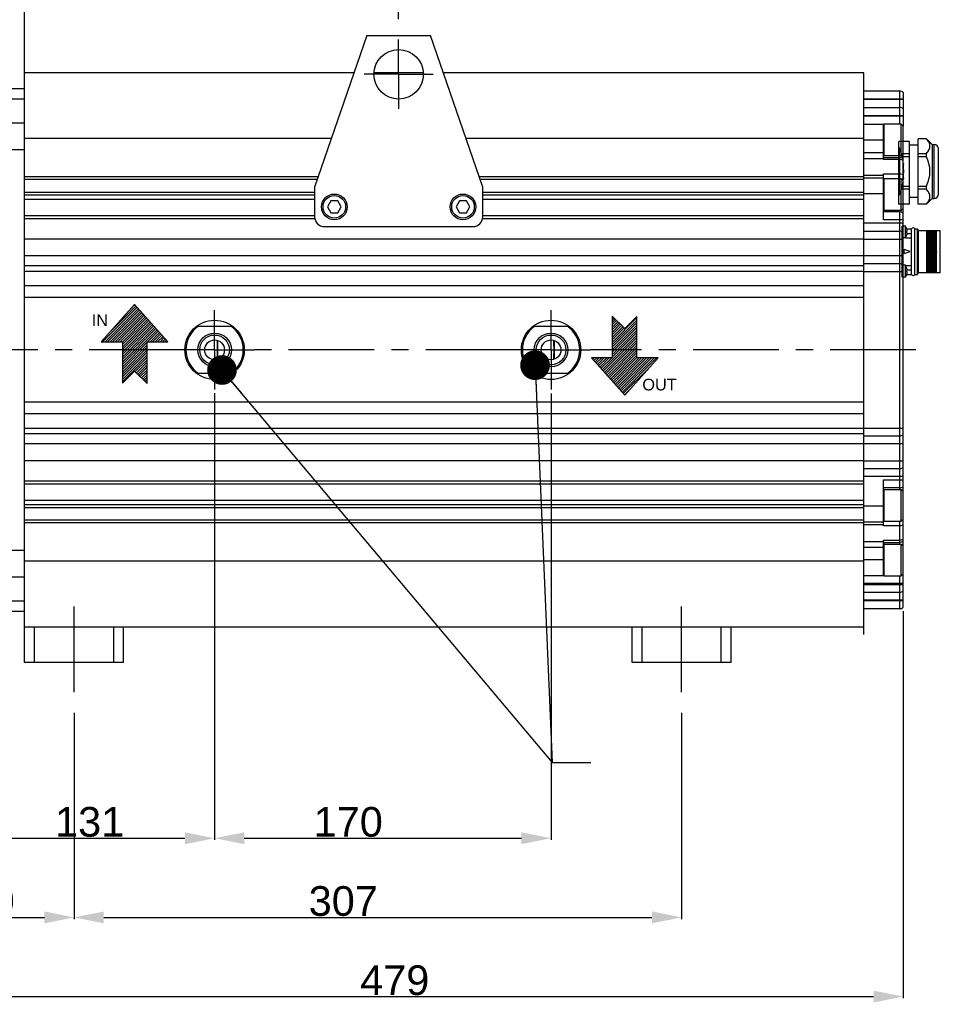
# Model space of a CAD drawing. Header units: millimetres. Extents: x 0 to 868, y 0 to 297.
# Tile 51 of 52: x 775 to 868, y 9 to 109. Entities that reach past the tile are written whole.
import ezdxf

# ---------------------------------------------------------------- set-up
doc = ezdxf.new("R2010")
doc.units = ezdxf.units.MM
doc.header["$LTSCALE"] = 23.1
doc.header["$PDMODE"] = 3
doc.header["$PDSIZE"] = 3
doc.linetypes.add('CENTER', pattern=[0.6, 0.375, -0.075, 0.075, -0.075])
doc.layers.get('0').update_dxf_attribs({"linetype": 'CONTINUOUS'})
doc.layers.get('Defpoints').update_dxf_attribs({"linetype": 'CONTINUOUS'})
for name, color, linetype in [('AXIS', 7, 'CONTINUOUS'), ('COMPONENTS', 7, 'CONTINUOUS'), ('DETAIL', 7, 'CONTINUOUS'), ('DIMENSION', 7, 'CONTINUOUS')]:
    doc.layers.add(name, color=color, linetype=linetype)
doc.styles.get("Standard").update_dxf_attribs({"font": 'arial.ttf'})
doc.styles.add('TEXTSTYLE_11', font='arial.ttf')
doc.dimstyles.new('DIMSTYLE_11', dxfattribs={"dimtxt": 3, "dimasz": 3, "dimexe": 0.18, "dimexo": 0.0625, "dimgap": 0.09, "dimtad": 1, "dimdec": 3, "dimlfac": 5, "dimdsep": 46, "dimtxsty": 'Standard', "dimblk": '_FILLED', "dimblk1": '_FILLED', "dimblk2": '_FILLED', "dimcen": 0.09, "dimadec": 0, "dimazin": 0, "dimtp": 0.5, "dimtm": 0.5, "dimtfac": 1, "dimtdec": 3, "dimtofl": 0, "dimtmove": 0, "dimatfit": 3, "dimldrblk": '_FILLED', "dimfxl": 1, "dimtolj": 1, "dimarcsym": 0})
doc.dimstyles.new('DIMSTYLE_4', dxfattribs={"dimtxt": 3, "dimasz": 3, "dimexe": 0.18, "dimexo": 0.0625, "dimgap": 0.09, "dimtad": 1, "dimlfac": 5, "dimdsep": 46, "dimtxsty": 'Standard', "dimblk": '_FILLED', "dimblk1": '_FILLED', "dimblk2": '_FILLED', "dimcen": 0.09, "dimadec": 0, "dimazin": 0, "dimtp": 0.3, "dimtm": 0.3, "dimtfac": 1, "dimtofl": 0, "dimtmove": 0, "dimatfit": 3, "dimldrblk": '_FILLED', "dimfxl": 1, "dimtolj": 1, "dimarcsym": 0})
doc.dimstyles.new('DIMSTYLE_5', dxfattribs={"dimtxt": 3, "dimasz": 3, "dimexe": 0.18, "dimexo": 0.0625, "dimgap": 0.09, "dimtad": 1, "dimlfac": 5, "dimdsep": 46, "dimtxsty": 'Standard', "dimblk": '_FILLED', "dimblk1": '_FILLED', "dimblk2": '_FILLED', "dimcen": 0.09, "dimadec": 0, "dimazin": 0, "dimtp": 0.5, "dimtm": 0.5, "dimtfac": 1, "dimtofl": 0, "dimtmove": 0, "dimatfit": 3, "dimldrblk": '_FILLED', "dimfxl": 1, "dimtolj": 1, "dimarcsym": 0})
doc.dimstyles.new('DIMSTYLE_8', dxfattribs={"dimtxt": 3, "dimasz": 3, "dimexe": 0.18, "dimexo": 0.0625, "dimgap": 0.09, "dimtad": 1, "dimlfac": 5, "dimdsep": 46, "dimtxsty": 'Standard', "dimblk": '_FILLED', "dimblk1": '_FILLED', "dimblk2": '_FILLED', "dimcen": 0.09, "dimadec": 0, "dimazin": 0, "dimtp": 0.8, "dimtm": 0.8, "dimtfac": 1, "dimtofl": 0, "dimtmove": 0, "dimatfit": 3, "dimldrblk": '_FILLED', "dimfxl": 1, "dimtolj": 1, "dimarcsym": 0})
doc.dimstyles.get("Standard").update_dxf_attribs({"dimtxt": 3, "dimasz": 3, "dimexe": 0.18, "dimexo": 0.0625, "dimgap": 0.09, "dimtad": 1, "dimdec": 3, "dimdsep": 46, "dimtxsty": 'Standard', "dimblk": '_FILLED', "dimblk1": '_FILLED', "dimblk2": '_FILLED', "dimcen": 0.09, "dimadec": 0, "dimazin": 0, "dimtol": 1, "dimtp": 0.001, "dimtm": 0.001, "dimtfac": 1, "dimtdec": 3, "dimtofl": 0, "dimtmove": 0, "dimatfit": 3, "dimldrblk": '_FILLED', "dimfxl": 1, "dimtolj": 1, "dimarcsym": 0})

# ---------------------------------------------------------------- blocks, each defined once
blk = doc.blocks.new('_FILLED')
at = {"color": 0, "linetype": 'ByBlock'}
blk.add_solid([(0, 0), (-1, 0.2), (-1, -0.2)], dxfattribs=at)
blk = doc.blocks.new('*D37')
at = {"layer": 'Defpoints', "color": 0, "linetype": 'Continuous', "transparency": 16777216}
for p in [(768.492, 44.897), (780.492, 38.838), (780.492, 18.088)]:
    blk.add_point(p, dxfattribs=at)
at = {"layer": 'DIMENSION', "color": 0, "linetype": 'Continuous', "lineweight": -2, "transparency": 16777216}
for p, q in [((768.492, 44.835), (768.492, 17.908)), ((780.492, 38.775), (780.492, 17.908)), ((771.492, 18.088), (777.492, 18.088))]:
    blk.add_line(p, q, dxfattribs=at)
at = {"layer": 'DIMENSION', "color": 0, "linetype": 'Continuous', "lineweight": -2, "transparency": 16777216, "xscale": 3, "yscale": 3, "zscale": 3, "rotation": 180}
blk.add_blockref('_FILLED', (768.492, 18.088), dxfattribs=at)
at = {"layer": 'DIMENSION', "color": 0, "linetype": 'Continuous', "lineweight": -2, "transparency": 16777216, "xscale": 3, "yscale": 3, "zscale": 3}
blk.add_blockref('_FILLED', (780.492, 18.088), dxfattribs=at)
at = {"layer": 'DIMENSION', "color": 0, "linetype": 'Continuous', "transparency": 16777216, "insert": (772.161, 21.241), "char_height": 3, "attachment_point": 2}
blk.add_mtext('\\A1;60', dxfattribs=at)
blk = doc.blocks.new('*D38')
at = {"layer": 'Defpoints', "color": 0, "linetype": 'Continuous', "transparency": 16777216}
for p in [(794.692, 69.742), (768.492, 41.719), (794.692, 26.088)]:
    blk.add_point(p, dxfattribs=at)
at = {"layer": 'DIMENSION', "color": 0, "linetype": 'Continuous', "lineweight": -2, "transparency": 16777216}
for p, q in [((794.692, 69.679), (794.692, 25.908)), ((768.492, 41.657), (768.492, 25.908)), ((771.492, 26.088), (791.692, 26.088))]:
    blk.add_line(p, q, dxfattribs=at)
at = {"layer": 'DIMENSION', "color": 0, "linetype": 'Continuous', "lineweight": -2, "transparency": 16777216, "xscale": 3, "yscale": 3, "zscale": 3, "rotation": 180}
blk.add_blockref('_FILLED', (768.492, 26.088), dxfattribs=at)
at = {"layer": 'DIMENSION', "color": 0, "linetype": 'Continuous', "lineweight": -2, "transparency": 16777216, "xscale": 3, "yscale": 3, "zscale": 3}
blk.add_blockref('_FILLED', (794.692, 26.088), dxfattribs=at)
at = {"layer": 'DIMENSION', "color": 0, "linetype": 'Continuous', "transparency": 16777216, "insert": (782.061, 29.243), "char_height": 3, "attachment_point": 2}
blk.add_mtext('\\A1;131', dxfattribs=at)
blk = doc.blocks.new('*D39')
at = {"layer": 'Defpoints', "color": 0, "linetype": 'Continuous', "transparency": 16777216}
for p in [(794.692, 71.115), (828.692, 71.079), (828.692, 26.088)]:
    blk.add_point(p, dxfattribs=at)
at = {"layer": 'DIMENSION', "color": 0, "linetype": 'Continuous', "lineweight": -2, "transparency": 16777216}
for p, q in [((794.692, 71.052), (794.692, 25.908)), ((828.692, 71.017), (828.692, 25.908)), ((797.692, 26.088), (825.692, 26.088))]:
    blk.add_line(p, q, dxfattribs=at)
at = {"layer": 'DIMENSION', "color": 0, "linetype": 'Continuous', "lineweight": -2, "transparency": 16777216, "xscale": 3, "yscale": 3, "zscale": 3, "rotation": 180}
blk.add_blockref('_FILLED', (794.692, 26.088), dxfattribs=at)
at = {"layer": 'DIMENSION', "color": 0, "linetype": 'Continuous', "lineweight": -2, "transparency": 16777216, "xscale": 3, "yscale": 3, "zscale": 3}
blk.add_blockref('_FILLED', (828.692, 26.088), dxfattribs=at)
at = {"layer": 'DIMENSION', "color": 0, "linetype": 'Continuous', "transparency": 16777216, "insert": (808.196, 29.241), "char_height": 3, "attachment_point": 2}
blk.add_mtext('\\A1;170', dxfattribs=at)
blk = doc.blocks.new('*D42')
at = {"layer": 'Defpoints', "color": 0, "linetype": 'Continuous', "transparency": 16777216}
for p in [(768.492, 155.191), (813.292, 108.788), (768.492, 102.537)]:
    blk.add_point(p, dxfattribs=at)
at = {"layer": 'DIMENSION', "color": 0, "linetype": 'Continuous', "lineweight": -2, "transparency": 16777216}
for p, q in [((768.492, 102.599), (768.492, 155.371)), ((813.292, 108.85), (813.292, 155.371)), ((810.292, 155.191), (771.492, 155.191))]:
    blk.add_line(p, q, dxfattribs=at)
at = {"layer": 'DIMENSION', "color": 0, "linetype": 'Continuous', "lineweight": -2, "transparency": 16777216, "xscale": 3, "yscale": 3, "zscale": 3, "rotation": 180}
blk.add_blockref('_FILLED', (768.492, 155.191), dxfattribs=at)
at = {"layer": 'DIMENSION', "color": 0, "linetype": 'Continuous', "lineweight": -2, "transparency": 16777216, "xscale": 3, "yscale": 3, "zscale": 3}
blk.add_blockref('_FILLED', (813.292, 155.191), dxfattribs=at)
at = {"layer": 'DIMENSION', "color": 0, "linetype": 'Continuous', "transparency": 16777216, "insert": (785.887, 158.293), "char_height": 3, "attachment_point": 2}
blk.add_mtext('\\A1;224', dxfattribs=at)
blk = doc.blocks.new('*D43')
at = {"layer": 'Defpoints', "color": 0, "linetype": 'Continuous', "transparency": 16777216}
for p in [(864.292, 49.091), (768.492, 47.487), (864.292, 10.088)]:
    blk.add_point(p, dxfattribs=at)
at = {"layer": 'DIMENSION', "color": 0, "linetype": 'Continuous', "lineweight": -2, "transparency": 16777216}
for p, q in [((864.292, 49.028), (864.292, 9.908)), ((768.492, 47.424), (768.492, 9.908)), ((771.492, 10.088), (861.292, 10.088))]:
    blk.add_line(p, q, dxfattribs=at)
at = {"layer": 'DIMENSION', "color": 0, "linetype": 'Continuous', "lineweight": -2, "transparency": 16777216, "xscale": 3, "yscale": 3, "zscale": 3, "rotation": 180}
blk.add_blockref('_FILLED', (768.492, 10.088), dxfattribs=at)
at = {"layer": 'DIMENSION', "color": 0, "linetype": 'Continuous', "lineweight": -2, "transparency": 16777216, "xscale": 3, "yscale": 3, "zscale": 3}
blk.add_blockref('_FILLED', (864.292, 10.088), dxfattribs=at)
at = {"layer": 'DIMENSION', "color": 0, "linetype": 'Continuous', "transparency": 16777216, "insert": (812.896, 13.241), "char_height": 3, "attachment_point": 2}
blk.add_mtext('\\A1;479', dxfattribs=at)
blk = doc.blocks.new('_DOT')
at = {"color": 0, "linetype": 'ByBlock'}
blk.add_line((-0.2, 0), (-1, 0), dxfattribs=at)
at = {"color": 0, "linetype": 'ByBlock', "const_width": 0.2}
blk.add_lwpolyline([(-0.1, 0, 1), (0.1, 0, 1)], format="xyb", close=True, dxfattribs=at)
blk = doc.blocks.new('*D44')
at = {"layer": 'Defpoints', "color": 0, "linetype": 'Continuous', "transparency": 16777216}
for p in [(775.492, 145.191), (768.492, 102.872), (775.492, 102.369)]:
    blk.add_point(p, dxfattribs=at)
at = {"layer": 'DIMENSION', "color": 0, "linetype": 'Continuous', "lineweight": -2, "transparency": 16777216}
for p, q in [((768.492, 102.934), (768.492, 145.371)), ((775.492, 102.432), (775.492, 145.371)), ((771.492, 145.191), (772.492, 145.191))]:
    blk.add_line(p, q, dxfattribs=at)
at = {"layer": 'DIMENSION', "color": 0, "linetype": 'Continuous', "lineweight": -2, "transparency": 16777216, "xscale": 3, "yscale": 3, "zscale": 3, "rotation": 180}
blk.add_blockref('_DOT', (768.492, 145.191), dxfattribs=at)
at = {"layer": 'DIMENSION', "color": 0, "linetype": 'Continuous', "lineweight": -2, "transparency": 16777216, "xscale": 3, "yscale": 3, "zscale": 3}
blk.add_blockref('_FILLED', (775.492, 145.191), dxfattribs=at)
at = {"layer": 'DIMENSION', "color": 0, "linetype": 'Continuous', "transparency": 16777216, "insert": (769.661, 148.347), "char_height": 3, "attachment_point": 2}
blk.add_mtext('\\A1;35', dxfattribs=at)
blk = doc.blocks.new('*D47')
at = {"layer": 'Defpoints', "color": 0, "linetype": 'Continuous', "transparency": 16777216}
for p in [(780.492, 38.838), (841.892, 38.838), (841.892, 18.088)]:
    blk.add_point(p, dxfattribs=at)
at = {"layer": 'DIMENSION', "color": 0, "linetype": 'Continuous', "lineweight": -2, "transparency": 16777216}
for p, q in [((780.492, 38.775), (780.492, 17.908)), ((841.892, 38.775), (841.892, 17.908)), ((783.492, 18.088), (838.892, 18.088))]:
    blk.add_line(p, q, dxfattribs=at)
at = {"layer": 'DIMENSION', "color": 0, "linetype": 'Continuous', "lineweight": -2, "transparency": 16777216, "xscale": 3, "yscale": 3, "zscale": 3, "rotation": 180}
blk.add_blockref('_FILLED', (780.492, 18.088), dxfattribs=at)
at = {"layer": 'DIMENSION', "color": 0, "linetype": 'Continuous', "lineweight": -2, "transparency": 16777216, "xscale": 3, "yscale": 3, "zscale": 3}
blk.add_blockref('_FILLED', (841.892, 18.088), dxfattribs=at)
at = {"layer": 'DIMENSION', "color": 0, "linetype": 'Continuous', "transparency": 16777216, "insert": (807.696, 21.243), "char_height": 3, "attachment_point": 2}
blk.add_mtext('\\A1;307', dxfattribs=at)
blk = doc.blocks.new('COOLING_OUT_BL2', base_point=(123.307, 173.676))
at = {"layer": 'DETAIL', "color": 1, "linetype": 'Continuous'}
for p, q in [((123.787, 177.676), (120.419, 173.887)), ((124.053, 177.377), (120.563, 173.887)), ((124.172, 177.244), (120.815, 173.887)), ((124.29, 177.11), (121.067, 173.887)), ((123.934, 177.511), (121.288, 174.864)), ((123.816, 177.644), (123.304, 177.133)), ((127.156, 173.887), (123.787, 177.676)), ((124.409, 176.977), (121.319, 173.887)), ((124.528, 176.843), (121.571, 173.887)), ((124.646, 176.71), (121.823, 173.887)), ((124.765, 176.577), (122.075, 173.887)), ((124.883, 176.443), (122.327, 173.887)), ((125.002, 176.31), (122.555, 173.862)), ((125.121, 176.176), (122.555, 173.61)), ((125.239, 176.043), (122.555, 173.358)), ((125.358, 175.909), (122.555, 173.106)), ((125.477, 175.776), (122.555, 172.854)), ((125.595, 175.642), (122.555, 172.602)), ((125.714, 175.509), (122.555, 172.35)), ((125.832, 175.375), (122.555, 172.098)), ((125.951, 175.242), (122.555, 171.846)), ((126.07, 175.109), (122.555, 171.594)), ((126.188, 174.975), (125.1, 173.887)), ((126.307, 174.842), (125.352, 173.887)), ((126.426, 174.708), (125.604, 173.887)), ((126.544, 174.575), (125.856, 173.887)), ((126.663, 174.441), (126.108, 173.887)), ((126.781, 174.308), (126.36, 173.887)), ((126.9, 174.174), (126.612, 173.887)), ((120.419, 173.887), (122.555, 173.887)), ((122.555, 173.887), (122.555, 169.707)), ((125.051, 173.837), (122.555, 171.342)), ((125.051, 173.585), (122.555, 171.09)), ((125.051, 173.333), (122.555, 170.838)), ((125.051, 173.887), (127.156, 173.887)), ((125.051, 169.676), (125.051, 173.887)), ((127.019, 174.041), (126.864, 173.887)), ((127.137, 173.907), (127.117, 173.887)), ((125.051, 173.081), (122.555, 170.585)), ((125.051, 172.829), (122.555, 170.333)), ((125.051, 172.577), (122.555, 170.081)), ((125.051, 172.325), (122.555, 169.829)), ((125.051, 172.073), (123.852, 170.874)), ((125.051, 171.821), (123.978, 170.748)), ((125.051, 171.569), (124.104, 170.622)), ((125.051, 171.317), (124.23, 170.496)), ((122.555, 169.707), (123.787, 170.939)), ((123.787, 170.939), (125.051, 169.676)), ((125.051, 171.065), (124.356, 170.37)), ((125.051, 170.812), (124.482, 170.244)), ((125.051, 170.56), (124.608, 170.118)), ((125.051, 170.308), (124.735, 169.992)), ((125.051, 170.056), (124.861, 169.866)), ((125.051, 169.804), (124.987, 169.74))]:
    blk.add_line(p, q, dxfattribs=at)
at = {"layer": 'DETAIL', "color": 2, "linetype": 'Continuous', "style": 'TEXTSTYLE_11'}
blk.add_text('IN', height=1.1789, dxfattribs=at).set_placement((119.458, 175.484))
blk = doc.blocks.new('COOLING_IN_BL3', base_point=(174.265, 172.484))
at = {"layer": 'DETAIL', "color": 5, "linetype": 'Continuous'}
for p, q in [((172.061, 176.484), (172.061, 172.274)), ((173.324, 175.221), (172.061, 176.484)), ((172.061, 176.356), (172.125, 176.42)), ((172.061, 173.835), (174.557, 176.331)), ((172.061, 176.104), (172.251, 176.294)), ((172.061, 175.852), (172.377, 176.168)), ((174.557, 176.453), (173.324, 175.221)), ((174.557, 172.274), (174.557, 176.453)), ((172.061, 173.583), (174.557, 176.079)), ((172.061, 175.6), (172.503, 176.042)), ((172.061, 175.348), (172.629, 175.916)), ((172.061, 173.331), (174.557, 175.827)), ((172.061, 175.096), (172.755, 175.79)), ((172.061, 174.844), (172.881, 175.664)), ((172.061, 173.079), (174.557, 175.575)), ((172.061, 174.592), (173.007, 175.538)), ((172.061, 174.339), (173.133, 175.412)), ((172.061, 172.827), (174.557, 175.323)), ((172.061, 174.087), (173.259, 175.286)), ((171.042, 171.052), (174.557, 174.566)), ((171.16, 170.918), (174.557, 174.314)), ((172.061, 172.575), (174.557, 175.071)), ((172.061, 172.323), (174.557, 174.819)), ((171.279, 170.785), (174.557, 174.062)), ((171.398, 170.651), (174.557, 173.81)), ((171.516, 170.518), (174.557, 173.558)), ((171.635, 170.384), (174.557, 173.306)), ((172.061, 172.274), (169.956, 172.274)), ((169.956, 172.274), (173.324, 168.484)), ((169.974, 172.253), (169.995, 172.274)), ((170.093, 172.119), (170.247, 172.274)), ((170.211, 171.986), (170.499, 172.274)), ((170.33, 171.852), (170.751, 172.274)), ((170.449, 171.719), (171.003, 172.274)), ((170.567, 171.585), (171.255, 172.274)), ((170.686, 171.452), (171.507, 172.274)), ((170.804, 171.319), (171.759, 172.274)), ((170.923, 171.185), (172.012, 172.274)), ((171.753, 170.251), (174.557, 173.054)), ((171.872, 170.117), (174.557, 172.802)), ((171.991, 169.984), (174.557, 172.55)), ((172.109, 169.851), (174.557, 172.298)), ((172.228, 169.717), (174.784, 172.274)), ((172.347, 169.584), (175.036, 172.274)), ((172.465, 169.45), (175.289, 172.274)), ((172.584, 169.317), (175.541, 172.274)), ((172.702, 169.183), (175.793, 172.274)), ((172.821, 169.05), (176.045, 172.274)), ((172.94, 168.916), (176.297, 172.274)), ((173.058, 168.783), (176.549, 172.274)), ((173.324, 168.484), (176.692, 172.274)), ((176.692, 172.274), (174.557, 172.274)), ((173.177, 168.649), (175.824, 171.296)), ((173.296, 168.516), (173.807, 169.028))]:
    blk.add_line(p, q, dxfattribs=at)
at = {"layer": 'DETAIL', "color": 2, "linetype": 'Continuous', "style": 'TEXTSTYLE_11'}
blk.add_text('OUT', height=1.1789, dxfattribs=at).set_placement((175.103, 168.977))

msp = doc.modelspace()

# ---------------------------------------------------------------- linework, layer by layer
for p, q in [((810.06014, 107.21288), (816.52415, 107.21288)), ((864.91829, 96.49607), (863.83798, 96.49607))]:
    msp.add_line(p, q)
at = {"color": 7, "linetype": 'Continuous'}
for p, q in [((864.09215, 98.2578), (862.35915, 98.2578)), ((864.09215, 98.2578), (864.29215, 98.0578)), ((864.09215, 95.0578), (864.09215, 98.2578)), ((864.29215, 95.2578), (864.29215, 98.0578)), ((864.09215, 95.0578), (862.35915, 95.0578)), ((864.09215, 95.0578), (864.29215, 95.2578)), ((864.09215, 92.7378), (862.35915, 92.7378)), ((864.09215, 92.7378), (864.29215, 92.5378)), ((864.09215, 89.5378), (864.09215, 92.7378)), ((864.29215, 89.7378), (864.29215, 92.5378)), ((864.09215, 89.5378), (864.29215, 89.7378)), ((864.09215, 89.5378), (862.35915, 89.5378)), ((862.35915, 61.3378), (864.09215, 61.3378)), ((864.09215, 61.3378), (864.29215, 61.1378)), ((864.09215, 58.1378), (864.09215, 61.3378)), ((864.29215, 58.33783), (864.29215, 61.13776)), ((862.35915, 58.1378), (864.09215, 58.1378)), ((864.09215, 58.1378), (864.29215, 58.3378)), ((862.35915, 55.8178), (864.09215, 55.8178)), ((864.09215, 55.8178), (864.29215, 55.6178)), ((864.09215, 52.6178), (864.09215, 55.8178)), ((864.29215, 52.81783), (864.29215, 55.61776)), ((864.09215, 52.6178), (864.29215, 52.8178)), ((862.35915, 52.6178), (864.09215, 52.6178))]:
    msp.add_line(p, q, dxfattribs=at)
at = {"color": 9, "linetype": 'Continuous'}
for p, q in [((862.35915, 95.0578), (862.35915, 98.2578)), ((862.35915, 89.5378), (862.35915, 92.7378)), ((862.35915, 58.1378), (862.35915, 61.3378)), ((862.35915, 52.6178), (862.35915, 55.8178))]:
    msp.add_line(p, q, dxfattribs=at)
at = {"color": 7, "linetype": 'Continuous'}
for centre, start, end in [((862.35915, 98.1908), 90, 180), ((862.35915, 95.1248), 180, 270), ((862.35915, 92.6708), 90, 180), ((862.35915, 89.6048), 180, 270), ((862.35915, 61.2708), 90, 180), ((862.35915, 58.2048), 180, 270), ((862.35915, 55.7508), 90, 180), ((862.35915, 52.6848), 180, 270)]:
    msp.add_arc(centre, 0.067, start, end, dxfattribs=at)
at = {"layer": 'AXIS', "color": 2, "linetype": 'CENTER'}
for p, q in [((813.29215, 103.2878), (813.29215, 106.7878)), ((813.29215, 103.2878), (809.79215, 103.2878)), ((813.29215, 103.2878), (813.29215, 99.7878)), ((813.29215, 103.2878), (816.79215, 103.2878)), ((794.69215, 75.4378), (794.69215, 79.4378)), ((828.69215, 75.4378), (828.69215, 79.4378)), ((790.69215, 75.4378), (773.94215, 75.4378)), ((794.69215, 75.4378), (790.69215, 75.4378)), ((794.69215, 75.4378), (794.69215, 71.4378)), ((794.69215, 75.4378), (798.69215, 75.4378)), ((824.69215, 75.4378), (798.69215, 75.4378)), ((828.69215, 75.4378), (824.69215, 75.4378)), ((828.69215, 75.4378), (832.69215, 75.4378)), ((828.69215, 75.4378), (828.69215, 71.4378)), ((865.56702, 75.4378), (832.69215, 75.4378)), ((780.49215, 40.8378), (780.49215, 50.4378)), ((841.89215, 40.8378), (841.89215, 50.4378))]:
    msp.add_line(p, q, dxfattribs=at)
at = {"layer": 'COMPONENTS', "color": 7, "linetype": 'Continuous'}
for p, q in [((810.06014, 107.21288), (804.79215, 91.8878)), ((821.79215, 91.8878), (816.52415, 107.21288)), ((775.49215, 43.8378), (775.49215, 103.4378)), ((808.76246, 103.4378), (775.49215, 103.4378)), ((815.7871, 103.4378), (810.79719, 103.4378)), ((860.29215, 103.4378), (817.82183, 103.4378)), ((860.29215, 88.99843), (860.29215, 103.4378)), ((768.49215, 101.8378), (775.49215, 101.8378)), ((860.29215, 101.5978), (863.89215, 101.5978)), ((864.29215, 101.44501), (864.29215, 98.0578)), ((860.29215, 99.9378), (863.89215, 99.9378)), ((860.29215, 98.2378), (862.31152, 98.2378)), ((862.29215, 94.6752), (862.29215, 98.2378)), ((806.47673, 96.78841), (775.49215, 96.78841)), ((860.29215, 96.78841), (820.10756, 96.78841)), ((865.79829, 90.17327), (865.79829, 96.77327)), ((866.63274, 96.77327), (865.79829, 96.77327)), ((866.63274, 96.76782), (865.79829, 96.76782)), ((867.20474, 96.20127), (866.63274, 96.77327)), ((866.63274, 96.76782), (866.63274, 96.77327)), ((864.91829, 90.17327), (864.91829, 96.49607)), ((865.79829, 96.11327), (864.91829, 96.11327)), ((867.20474, 96.20127), (867.20474, 90.74527)), ((867.20474, 96.20127), (867.40869, 96.20127)), ((867.84869, 91.1853), (867.84869, 95.76127)), ((862.29215, 94.8878), (863.89215, 94.8878)), ((864.09648, 95.28481), (864.91829, 95.28481)), ((864.91829, 94.95628), (864.17697, 94.95628)), ((864.29215, 92.5378), (864.29215, 95.2578)), ((865.79829, 95.28481), (866.63274, 95.28481)), ((866.63274, 94.95628), (865.79829, 94.95628)), ((866.63274, 94.95628), (866.63274, 95.28481)), ((864.29215, 94.26527), (864.29264, 94.26034)), ((864.29264, 94.26034), (864.29528, 94.23374)), ((864.29528, 94.23374), (864.30265, 94.15967)), ((805.14976, 92.92811), (775.49215, 92.92811)), ((805.04996, 92.6378), (775.49215, 92.6378)), ((860.29215, 92.92811), (821.43454, 92.92811)), ((860.29215, 92.6378), (821.53433, 92.6378)), ((860.29215, 92.8378), (862.29215, 92.8378)), ((862.29215, 88.5878), (862.29215, 93.22437)), ((864.29264, 92.68621), (864.29215, 92.68127)), ((864.29528, 92.71281), (864.29264, 92.68621)), ((864.30265, 92.78687), (864.29528, 92.71281)), ((804.79215, 91.8878), (804.79215, 88.8878)), ((821.79215, 88.8878), (821.79215, 91.8878)), ((864.91829, 91.66173), (864.09648, 91.66173)), ((864.17697, 91.99027), (864.91829, 91.99027)), ((865.79829, 91.99027), (866.63274, 91.99027)), ((866.63274, 91.66173), (865.79829, 91.66173)), ((866.63274, 91.66173), (866.63274, 91.99027)), ((775.49215, 91.3878), (804.79215, 91.3878)), ((775.49215, 91.0878), (804.79215, 91.0878)), ((804.79215, 90.64461), (775.49215, 90.64461)), ((821.79215, 91.3878), (860.29215, 91.3878)), ((821.79215, 91.0878), (860.29215, 91.0878)), ((860.29215, 90.64461), (821.79215, 90.64461)), ((865.79829, 90.83327), (864.91829, 90.83327)), ((867.20474, 90.74527), (866.63274, 90.17327)), ((867.20474, 90.74527), (867.40869, 90.74527)), ((806.44574, 90.4878), (806.09933, 89.8878)), ((806.09933, 89.8878), (806.44574, 89.2878)), ((807.13856, 90.4878), (806.44574, 90.4878)), ((807.48497, 89.8878), (807.13856, 90.4878)), ((807.13856, 89.2878), (807.48497, 89.8878)), ((819.44574, 90.4878), (819.09933, 89.8878)), ((819.09933, 89.8878), (819.44574, 89.2878)), ((820.13856, 90.4878), (819.44574, 90.4878)), ((820.48497, 89.8878), (820.13856, 90.4878)), ((820.13856, 89.2878), (820.48497, 89.8878)), ((863.77429, 90.17873), (864.91829, 90.17873)), ((864.91829, 90.17327), (863.77429, 90.17327)), ((864.29215, 61.13776), (864.29215, 89.7378)), ((865.79829, 90.17873), (866.63274, 90.17873)), ((866.63274, 90.17327), (865.79829, 90.17327)), ((866.63274, 90.17327), (866.63274, 90.17873)), ((804.79215, 88.9878), (775.49215, 88.9878)), ((804.81296, 88.6878), (775.49215, 88.6878)), ((806.44574, 89.2878), (807.13856, 89.2878)), ((819.44574, 89.2878), (820.13856, 89.2878)), ((860.29215, 88.6878), (821.77133, 88.6878)), ((860.29215, 88.9878), (821.79215, 88.9878)), ((860.29215, 47.4378), (860.29215, 88.9878)), ((863.89215, 89.3878), (862.29215, 89.3878)), ((805.79215, 87.8878), (820.79215, 87.8878)), ((864.51215, 87.94501), (864.19215, 87.94501)), ((864.19215, 82.78502), (864.19215, 87.945)), ((864.51215, 86.74501), (864.51215, 87.94501)), ((864.65103, 87.66511), (865.11894, 87.66511)), ((864.65903, 87.63929), (864.65664, 87.63828)), ((865.11894, 87.18954), (865.11894, 87.66511)), ((865.46535, 83.06511), (865.46535, 87.66511)), ((865.46535, 87.66511), (865.71215, 87.66511)), ((865.71215, 83.06511), (865.71215, 87.66511)), ((860.29215, 86.6378), (775.49215, 86.6378)), ((860.29215, 87.4378), (863.89215, 87.4378)), ((864.51215, 86.74501), (864.19215, 86.74501)), ((864.52594, 86.76563), (865.11894, 86.76563)), ((864.69551, 87.42244), (864.65664, 87.41833)), ((864.65664, 87.27169), (864.69551, 87.26758)), ((864.65664, 87.05174), (864.65903, 87.05073)), ((864.6868, 87.18954), (865.11894, 87.18954)), ((865.11894, 83.96459), (865.11894, 86.76563)), ((865.12215, 86.76343), (865.12215, 87.19797)), ((865.81215, 87.52511), (865.83215, 87.52511)), ((865.83215, 87.49511), (865.83215, 87.52511)), ((865.83215, 87.49511), (868.03215, 87.49511)), ((866.67215, 83.23511), (866.67215, 87.49511)), ((867.63215, 83.23511), (867.63215, 87.49511)), ((868.03215, 83.23511), (868.03215, 87.49511)), ((867.29267, 85.56488), (867.29607, 85.8055)), ((867.29607, 85.8055), (867.29894, 86.00552)), ((867.29894, 86.00552), (867.30416, 86.35377)), ((867.30416, 86.35377), (867.30424, 86.35892)), ((867.30424, 86.35892), (867.30717, 86.54377)), ((867.30717, 86.54377), (867.30742, 86.559)), ((860.29215, 84.9378), (775.49215, 84.9378)), ((864.99215, 85.36511), (864.39215, 85.56511)), ((864.39215, 85.16511), (864.39215, 85.56511)), ((864.39215, 85.16511), (864.99215, 85.36511)), ((866.68709, 85.16534), (866.69267, 85.56487)), ((866.7772, 85.56488), (866.77162, 85.16534)), ((866.83507, 85.56487), (866.82922, 85.16535)), ((866.88709, 85.16534), (866.89267, 85.56488)), ((866.9772, 85.56489), (866.97162, 85.16534)), ((867.03507, 85.56487), (867.02922, 85.16535)), ((867.08709, 85.16534), (867.09267, 85.56489)), ((867.1772, 85.56488), (867.17162, 85.16533)), ((867.23507, 85.56487), (867.22922, 85.16535)), ((867.28709, 85.16533), (867.2887, 85.28041)), ((867.2887, 85.28041), (867.29267, 85.56488)), ((867.3772, 85.56488), (867.37162, 85.16534)), ((867.43507, 85.56487), (867.42922, 85.16535)), ((867.49267, 85.56488), (867.48709, 85.16534)), ((867.57162, 85.16534), (867.5772, 85.56488)), ((867.63215, 85.36511), (867.62922, 85.16535)), ((860.29215, 83.9378), (775.49215, 83.9378)), ((863.89215, 84.1378), (860.29215, 84.1378)), ((864.51215, 83.98501), (864.19215, 83.98501)), ((864.51215, 82.78501), (864.51215, 83.98501)), ((864.5258, 83.96459), (865.11894, 83.96459)), ((864.65903, 83.67929), (864.65664, 83.67828)), ((865.12215, 83.53225), (865.12215, 83.96679)), ((860.29215, 83.36855), (775.49215, 83.36855)), ((864.51215, 82.78501), (864.19215, 82.78501)), ((864.65109, 83.06511), (865.11894, 83.06511)), ((864.69551, 83.46244), (864.65664, 83.45833)), ((864.65664, 83.31169), (864.69551, 83.30758)), ((864.65664, 83.09174), (864.65903, 83.09073)), ((864.68677, 83.54068), (865.11894, 83.54068)), ((865.11894, 83.06511), (865.11894, 83.54068)), ((865.46535, 83.06511), (865.71215, 83.06511)), ((865.81215, 83.20511), (865.83215, 83.20511)), ((865.83215, 83.20511), (865.83215, 83.23511)), ((868.03215, 83.23511), (865.83215, 83.23511)), ((860.29215, 81.90656), (775.49215, 81.90656)), ((860.29215, 80.7378), (775.49215, 80.7378)), ((792.89215, 77.8378), (796.49215, 77.8378)), ((826.89215, 77.8378), (830.49215, 77.8378)), ((794.99215, 76.39141), (794.99215, 74.48418)), ((828.99215, 76.39141), (828.99215, 74.48418)), ((796.49215, 73.0378), (792.89215, 73.0378)), ((830.49215, 73.0378), (826.89215, 73.0378)), ((860.29215, 70.1378), (775.49215, 70.1378)), ((860.29215, 68.96903), (775.49215, 68.96903)), ((860.29215, 67.50704), (775.49215, 67.50704)), ((860.29215, 66.9378), (775.49215, 66.9378)), ((860.29215, 66.7378), (863.89215, 66.7378)), ((860.29215, 65.9378), (775.49215, 65.9378)), ((860.29215, 64.2378), (775.49215, 64.2378)), ((860.29215, 63.4378), (863.89215, 63.4378)), ((775.49215, 62.1878), (860.29215, 62.1878)), ((775.49215, 61.8878), (860.29215, 61.8878)), ((862.29215, 57.65122), (862.29215, 62.2878)), ((863.89215, 61.4878), (862.29215, 61.4878)), ((860.29215, 60.23098), (775.49215, 60.23098)), ((860.29215, 59.7878), (775.49215, 59.7878)), ((860.29215, 59.4878), (775.49215, 59.4878)), ((860.29215, 58.2378), (775.49215, 58.2378)), ((860.29215, 57.94748), (775.49215, 57.94748)), ((862.29215, 58.0378), (860.29215, 58.0378)), ((864.29215, 55.61776), (864.29215, 58.3378)), ((862.29215, 52.6378), (862.29215, 56.20039)), ((862.29215, 55.9878), (863.89215, 55.9878)), ((860.29215, 54.08718), (775.49215, 54.08718)), ((864.29215, 49.43058), (864.29215, 52.82226)), ((860.29215, 52.6378), (862.31152, 52.6378)), ((860.29215, 50.9378), (863.89215, 50.9378)), ((768.49215, 49.0378), (775.49215, 49.0378)), ((863.89215, 49.2778), (860.29215, 49.2778)), ((775.49215, 47.4378), (860.29215, 47.4378)), ((776.49215, 43.8378), (776.49215, 47.4378)), ((784.49215, 43.8378), (784.49215, 47.4378)), ((785.49215, 43.8378), (785.49215, 47.4378)), ((836.89215, 43.8378), (836.89215, 47.4378)), ((837.89215, 43.8378), (837.89215, 47.4378)), ((845.89215, 43.8378), (845.89215, 47.4378)), ((846.89215, 43.8378), (846.89215, 47.4378)), ((785.49215, 43.8378), (775.49215, 43.8378)), ((846.89215, 43.8378), (836.89215, 43.8378))]:
    msp.add_line(p, q, dxfattribs=at)
at = {"layer": 'COMPONENTS', "color": 9, "linetype": 'Continuous'}
for p, q in [((863.89215, 101.5978), (863.89215, 98.2578)), ((768.49215, 100.80468), (775.49215, 100.80468)), ((860.29215, 100.7978), (864.29215, 100.7978)), ((864.29215, 100.7378), (860.29215, 100.7378)), ((860.29215, 99.1378), (864.29215, 99.1378)), ((864.29215, 99.0378), (860.29215, 99.0378)), ((768.49215, 98.376), (775.49215, 98.376)), ((862.29215, 96.6378), (860.29215, 96.6378)), ((768.49215, 95.69317), (775.49215, 95.69317)), ((863.84044, 90.17873), (863.84044, 96.49607)), ((863.92319, 91.11132), (863.92319, 95.83522)), ((867.40869, 90.74527), (867.40869, 96.20127)), ((860.29215, 95.38172), (862.29215, 95.38172)), ((860.29215, 94.79079), (862.29215, 94.79079)), ((863.89215, 94.6752), (862.29215, 94.6752)), ((863.89215, 95.0578), (863.89215, 92.7378)), ((860.29215, 93.09854), (862.29215, 93.09854)), ((862.29215, 93.22437), (863.89215, 93.22437)), ((864.29215, 92.68127), (864.14867, 92.68127)), ((860.29215, 91.2378), (862.29215, 91.2378)), ((864.29215, 88.5878), (862.29215, 88.5878)), ((863.89215, 89.5378), (863.89215, 61.3378)), ((864.29215, 88.2378), (860.29215, 88.2378)), ((860.29215, 86.6378), (864.29215, 86.6378)), ((864.29215, 83.98501), (864.29215, 86.74501)), ((865.81215, 83.20511), (865.81215, 87.52511)), ((864.29215, 84.9378), (860.29215, 84.9378)), ((864.29215, 83.3378), (860.29215, 83.3378)), ((860.29215, 67.5378), (864.29215, 67.5378)), ((864.29215, 65.9378), (860.29215, 65.9378)), ((860.29215, 64.2378), (864.29215, 64.2378)), ((864.29215, 62.6378), (860.29215, 62.6378)), ((862.29215, 62.2878), (864.29215, 62.2878)), ((862.29215, 59.6378), (860.29215, 59.6378)), ((860.29215, 57.77706), (862.29215, 57.77706)), ((863.89215, 58.1378), (863.89215, 55.8178)), ((864.29215, 58.19432), (864.14867, 58.19432)), ((863.89215, 57.65122), (862.29215, 57.65122)), ((860.29215, 56.08481), (862.29215, 56.08481)), ((862.29215, 56.20039), (863.89215, 56.20039)), ((768.49215, 55.18243), (775.49215, 55.18243)), ((860.29215, 55.49387), (862.29215, 55.49387)), ((860.29215, 54.2378), (862.29215, 54.2378)), ((768.49215, 52.4996), (775.49215, 52.4996)), ((864.29215, 51.8378), (860.29215, 51.8378)), ((863.89215, 52.6178), (863.89215, 49.2778)), ((860.29215, 51.7378), (864.29215, 51.7378)), ((768.49215, 50.07091), (775.49215, 50.07091)), ((864.29215, 50.1378), (860.29215, 50.1378)), ((864.29215, 50.0778), (860.29215, 50.0778))]:
    msp.add_line(p, q, dxfattribs=at)
at = {"layer": 'COMPONENTS', "color": 2, "linetype": 'CENTER'}
msp.add_line((860.29215, 46.6818), (860.29215, 47.4378), dxfattribs=at)
at = {"layer": 'COMPONENTS', "color": 7, "linetype": 'Continuous'}
for centre, radius in [((813.29215, 103.2878), 2.5), ((806.79215, 89.8878), 1.3), ((806.79215, 89.8878), 1.14), ((819.79215, 89.8878), 1.3), ((819.79215, 89.8878), 1.14), ((794.69215, 75.4378), 3), ((828.69215, 75.4378), 3), ((794.69215, 75.4378), 1.7), ((794.69215, 75.4378), 1.5), ((828.69215, 75.4378), 1.7), ((828.69215, 75.4378), 1.5), ((794.69215, 75.4378), 1), ((828.69215, 75.4378), 1)]:
    msp.add_circle(centre, radius, dxfattribs=at)
for centre, radius, start, end in [((863.89215, 100.9978), 0.6, 48.1896851, 90), ((863.89215, 99.3378), 0.6, 48.1896851, 90), ((863.89215, 97.6378), 0.6, 48.1896851, 60.035941), ((863.84044, 95.80527), 0.088, 19.8974367, 90), ((857.39746, 93.47327), 6.94002, 6.5529094, 19.8974367), ((867.40869, 95.76127), 0.44, 0, 90), ((863.89215, 94.2878), 0.6, 48.1896851, 90), ((857.39746, 93.47327), 6.93922, 354.3232457, 5.6767543), ((857.39746, 93.47327), 6.94002, 340.1025633, 353.4470906), ((863.84044, 91.14127), 0.088, 270, 340.1025633), ((867.40869, 91.18527), 0.44, 270, 0), ((805.79215, 88.8878), 1, 180, 270), ((820.79215, 88.8878), 1, 270, 0), ((863.89215, 88.7878), 0.6, 48.1896851, 90), ((863.6549, 87.34501), 1.04636, 16.3859018, 34.9888075), ((863.64802, 87.34527), 1.05032, 15.33439, 16.1990261), ((863.64502, 87.34468), 1.05338, 4.7250076, 15.3221408), ((865.29215, 87.56511), 0.2, 30, 150), ((865.81215, 87.62511), 0.1, 180, 270), ((863.89215, 86.8378), 0.6, 48.1896851, 90), ((863.6549, 87.34501), 1.04636, 325.0111925, 343.6140982), ((863.5304, 87.34501), 1.12862, 356.2751906, 3.7248094), ((863.64445, 87.34545), 1.05394, 343.8184536, 355.7624577), ((863.6468, 87.34502), 1.05156, 4.2224583, 4.714542), ((865.40394, 87.08596), 0.30323, 158.3228798, 160.0263461), ((865.15218, 86.8107), 0.056, 233.5858974, 237.5621462), ((499.03519, 90.12399), 367.68533, 359.0705216, 359.2272782), ((863.89215, 83.5378), 0.6, 48.1896851, 90), ((863.6549, 83.38501), 1.04636, 16.3859018, 34.9888075), ((863.64802, 83.38527), 1.05032, 15.33439, 16.1990261), ((863.64502, 83.38468), 1.05338, 4.7250076, 15.3221408), ((865.15218, 83.91952), 0.056, 122.4378538, 126.4141026), ((863.6549, 83.38501), 1.04636, 325.0111925, 343.6140982), ((863.5304, 83.38501), 1.12862, 356.2751906, 3.7248094), ((863.64445, 83.38545), 1.05394, 343.8184536, 355.7624577), ((863.6468, 83.38502), 1.05156, 4.2224583, 4.714542), ((865.40394, 83.64426), 0.30323, 199.9736539, 201.6771202), ((865.29215, 83.16511), 0.2, 210, 330), ((865.81215, 83.10511), 0.1, 90, 180), ((794.69215, 75.4378), 2.90001, 124.1484243, 235.8515757), ((794.69215, 75.4378), 2.90001, 304.1484243, 55.8515757), ((828.69215, 75.4378), 2.90001, 124.1484243, 235.8515757), ((828.69215, 75.4378), 2.90001, 304.1484243, 55.8515757), ((770.64743, 75.43701), 24.34471, 0.0018563, 2.2615533), ((804.64743, 75.43701), 24.34471, 0.0018563, 2.2615533), ((770.64744, 75.43859), 24.34471, 357.7384424, 359.9981432), ((804.64744, 75.43859), 24.34471, 357.7384424, 359.9981432), ((863.89215, 67.3378), 0.6, 270, 311.8103149), ((863.89215, 64.0378), 0.6, 270, 311.8103149), ((863.89215, 62.0878), 0.6, 270, 311.8103149), ((863.89215, 56.5878), 0.6, 270, 311.8103149), ((863.89215, 53.2378), 0.6, 299.964059, 311.8103149), ((863.89215, 51.5378), 0.6, 270, 311.8103149), ((863.89215, 49.8778), 0.6, 270, 311.8103149)]:
    msp.add_arc(centre, radius, start, end, dxfattribs=at)
for points, knots in [([(866.63274, 95.28481), (866.68373, 95.34154), (866.77779, 95.45611), (866.89201, 95.63938), (866.9669, 95.82994), (866.99342, 96.02631), (866.96694, 96.2227), (866.892, 96.41324), (866.77781, 96.59653), (866.68373, 96.71109), (866.63274, 96.76782)], [0, 0, 0, 0, 0.13644448, 0.26460984, 0.38486318, 0.49999669, 0.61513053, 0.73538848, 0.86355168, 1, 1, 1, 1]), ([(866.98474, 93.47327), (866.98474, 93.60119), (866.96783, 93.85733), (866.87091, 94.36053), (866.73753, 94.72311), (866.63274, 94.95628)], [0, 0, 0, 0, 0.25009703, 0.50020594, 1, 1, 1, 1]), ([(866.63274, 91.99027), (866.73753, 92.22344), (866.87087, 92.58602), (866.96789, 93.08921), (866.98474, 93.34536), (866.98474, 93.47327)], [0, 0, 0, 0, 0.4997958, 0.74990528, 1, 1, 1, 1]), ([(866.63274, 90.17873), (866.68373, 90.23545), (866.77779, 90.35003), (866.89201, 90.5333), (866.9669, 90.72385), (866.99342, 90.92023), (866.96694, 91.11661), (866.892, 91.30715), (866.77781, 91.49045), (866.68373, 91.60501), (866.63274, 91.66173)], [0, 0, 0, 0, 0.13644448, 0.26460984, 0.38486318, 0.49999669, 0.61513053, 0.73538848, 0.86355168, 1, 1, 1, 1]), ([(866.67532, 87.49511), (866.67504, 87.49104), (866.67382, 87.47215), (866.67285, 87.45325), (866.67215, 87.43841)], [0, 0, 0, 0, 0.21554054, 1, 1, 1, 1]), ([(866.69267, 85.56487), (866.69556, 85.7712), (866.70112, 86.16267), (866.70954, 86.70372), (866.71794, 87.14081), (866.72426, 87.39277), (866.72827, 87.49511)], [0, 0, 0, 0, 0.32065701, 0.6083816, 0.8408413, 1, 1, 1, 1]), ([(866.8128, 87.49511), (866.80879, 87.39277), (866.80247, 87.14081), (866.79407, 86.70372), (866.78565, 86.16268), (866.78009, 85.77121), (866.7772, 85.56488)], [0, 0, 0, 0, 0.15915883, 0.3916191, 0.67934352, 1, 1, 1, 1]), ([(866.87532, 87.49511), (866.87304, 87.46194), (866.86939, 87.37865), (866.86205, 87.14999), (866.85396, 86.76141), (866.84445, 86.20127), (866.83832, 85.78652), (866.83507, 85.56487)], [0, 0, 0, 0, 0.05166202, 0.12951734, 0.35548686, 0.65555522, 1, 1, 1, 1]), ([(866.89267, 85.56488), (866.89556, 85.77121), (866.90112, 86.16268), (866.90954, 86.70372), (866.91794, 87.14081), (866.92426, 87.39277), (866.92827, 87.49511)], [0, 0, 0, 0, 0.32065648, 0.6083809, 0.84084117, 1, 1, 1, 1]), ([(867.0128, 87.49511), (867.00879, 87.39277), (867.00247, 87.14082), (866.99407, 86.70372), (866.98565, 86.16268), (866.98009, 85.77121), (866.9772, 85.56489)], [0, 0, 0, 0, 0.15915762, 0.39161765, 0.67934727, 1, 1, 1, 1]), ([(867.07532, 87.49511), (867.07304, 87.46194), (867.06939, 87.37865), (867.06205, 87.14999), (867.05396, 86.76141), (867.04445, 86.20127), (867.03832, 85.78652), (867.03507, 85.56487)], [0, 0, 0, 0, 0.05166202, 0.12951734, 0.35548686, 0.65555522, 1, 1, 1, 1]), ([(867.09267, 85.56489), (867.09556, 85.77121), (867.10112, 86.16268), (867.10954, 86.70372), (867.11794, 87.14082), (867.12426, 87.39277), (867.12827, 87.49511)], [0, 0, 0, 0, 0.32065273, 0.60838235, 0.84084238, 1, 1, 1, 1]), ([(867.2128, 87.49511), (867.20879, 87.39277), (867.20247, 87.14082), (867.19407, 86.70372), (867.18565, 86.16268), (867.18009, 85.77121), (867.1772, 85.56488)], [0, 0, 0, 0, 0.15915712, 0.39161919, 0.67934667, 1, 1, 1, 1]), ([(867.27532, 87.49511), (867.27304, 87.46194), (867.26939, 87.37865), (867.26205, 87.14999), (867.25396, 86.76141), (867.24445, 86.20127), (867.23832, 85.78652), (867.23507, 85.56487)], [0, 0, 0, 0, 0.05166202, 0.12951734, 0.35548686, 0.65555522, 1, 1, 1, 1]), ([(867.30742, 86.559), (867.31049, 86.74612), (867.31616, 87.05818), (867.32338, 87.37023), (867.32827, 87.49511)], [0, 0, 0, 0, 0.59958953, 1, 1, 1, 1]), ([(867.4128, 87.49511), (867.40879, 87.39277), (867.40247, 87.14081), (867.39407, 86.70372), (867.38565, 86.16268), (867.38009, 85.77121), (867.3772, 85.56488)], [0, 0, 0, 0, 0.15915993, 0.39161897, 0.67934474, 1, 1, 1, 1]), ([(867.47532, 87.49511), (867.47304, 87.46194), (867.46939, 87.37865), (867.46205, 87.14999), (867.45396, 86.76141), (867.44445, 86.20127), (867.43832, 85.78652), (867.43507, 85.56487)], [0, 0, 0, 0, 0.05166202, 0.12951734, 0.35548686, 0.65555522, 1, 1, 1, 1]), ([(867.52827, 87.49511), (867.52426, 87.39277), (867.51794, 87.14081), (867.50954, 86.70372), (867.50112, 86.16268), (867.49556, 85.77121), (867.49267, 85.56488)], [0, 0, 0, 0, 0.15915975, 0.39161961, 0.679345, 1, 1, 1, 1]), ([(867.5772, 85.56488), (867.58009, 85.77121), (867.58565, 86.16268), (867.59407, 86.70372), (867.60247, 87.14081), (867.60879, 87.39277), (867.6128, 87.49511)], [0, 0, 0, 0, 0.32065552, 0.60838114, 0.8408412, 1, 1, 1, 1]), ([(866.77162, 85.16534), (866.76873, 84.95901), (866.76317, 84.56754), (866.75475, 84.0265), (866.74635, 83.5894), (866.74003, 83.33745), (866.73602, 83.23511)], [0, 0, 0, 0, 0.3206524, 0.60838219, 0.84084266, 1, 1, 1, 1]), ([(866.82922, 85.16535), (866.82597, 84.9437), (866.81985, 84.52895), (866.81033, 83.96881), (866.80224, 83.58023), (866.7949, 83.35157), (866.79125, 83.26828), (866.78898, 83.23511)], [0, 0, 0, 0, 0.34444478, 0.64451314, 0.87048266, 0.94833798, 1, 1, 1, 1]), ([(866.85149, 83.23511), (866.8555, 83.33745), (866.86182, 83.5894), (866.87022, 84.0265), (866.87864, 84.56754), (866.8842, 84.95901), (866.88709, 85.16534)], [0, 0, 0, 0, 0.15915734, 0.39161781, 0.6793476, 1, 1, 1, 1]), ([(866.97162, 85.16534), (866.96873, 84.95901), (866.96317, 84.56754), (866.95475, 84.0265), (866.94635, 83.58941), (866.94003, 83.33746), (866.93602, 83.23511)], [0, 0, 0, 0, 0.32065626, 0.60838084, 0.84084084, 1, 1, 1, 1]), ([(867.02922, 85.16535), (867.02597, 84.9437), (867.01985, 84.52895), (867.01033, 83.96881), (867.00224, 83.58023), (866.9949, 83.35157), (866.99125, 83.26828), (866.98898, 83.23511)], [0, 0, 0, 0, 0.34444478, 0.64451314, 0.87048266, 0.94833798, 1, 1, 1, 1]), ([(867.05149, 83.23511), (867.0555, 83.33746), (867.06182, 83.58941), (867.07022, 84.0265), (867.07864, 84.56754), (867.0842, 84.95901), (867.08709, 85.16534)], [0, 0, 0, 0, 0.15915916, 0.39161916, 0.67934374, 1, 1, 1, 1]), ([(867.17162, 85.16533), (867.16873, 84.95901), (867.16317, 84.56754), (867.15475, 84.0265), (867.14635, 83.5894), (867.14003, 83.33745), (867.13602, 83.23511)], [0, 0, 0, 0, 0.32065212, 0.60838132, 0.84084312, 1, 1, 1, 1]), ([(867.22922, 85.16535), (867.22597, 84.9437), (867.21985, 84.52895), (867.21033, 83.96881), (867.20224, 83.58023), (867.1949, 83.35157), (867.19125, 83.26828), (867.18898, 83.23511)], [0, 0, 0, 0, 0.34444478, 0.64451314, 0.87048266, 0.94833798, 1, 1, 1, 1]), ([(867.25149, 83.23511), (867.2555, 83.33745), (867.26182, 83.5894), (867.27022, 84.0265), (867.27864, 84.56754), (867.2842, 84.95901), (867.28709, 85.16533)], [0, 0, 0, 0, 0.15915688, 0.39161868, 0.67934788, 1, 1, 1, 1]), ([(867.37162, 85.16534), (867.36873, 84.95901), (867.36317, 84.56754), (867.35475, 84.0265), (867.34635, 83.58941), (867.34003, 83.33746), (867.33602, 83.23511)], [0, 0, 0, 0, 0.32065316, 0.60838092, 0.84083954, 1, 1, 1, 1]), ([(867.42922, 85.16535), (867.42597, 84.9437), (867.41985, 84.52895), (867.41033, 83.96881), (867.40224, 83.58023), (867.3949, 83.35157), (867.39125, 83.26828), (867.38898, 83.23511)], [0, 0, 0, 0, 0.34444478, 0.64451314, 0.87048266, 0.94833798, 1, 1, 1, 1]), ([(867.48709, 85.16534), (867.4842, 84.95901), (867.47864, 84.56754), (867.47022, 84.0265), (867.46182, 83.58941), (867.4555, 83.33746), (867.45149, 83.23511)], [0, 0, 0, 0, 0.32065499, 0.60838039, 0.84084025, 1, 1, 1, 1]), ([(867.53602, 83.23511), (867.54003, 83.33746), (867.54635, 83.58941), (867.55475, 84.0265), (867.56317, 84.56754), (867.56873, 84.95901), (867.57162, 85.16534)], [0, 0, 0, 0, 0.1591588, 0.39161885, 0.67934447, 1, 1, 1, 1]), ([(867.62922, 85.16535), (867.62597, 84.94369), (867.61985, 84.52894), (867.61033, 83.9688), (867.60224, 83.58022), (867.5949, 83.35157), (867.59125, 83.26828), (867.58898, 83.23511)], [0, 0, 0, 0, 0.34445826, 0.64452105, 0.87048535, 0.94833895, 1, 1, 1, 1])]:
    msp.add_open_spline(points, degree=3, knots=knots, dxfattribs=at)
at = {"layer": 'COMPONENTS', "color": 9, "linetype": 'Continuous'}
for points, knots in [([(864.29215, 94.56301), (864.26429, 94.5813), (864.14112, 94.64787), (863.99841, 94.6752), (863.89215, 94.6752)], [0, 0, 0, 0, 0.23871116, 1, 1, 1, 1]), ([(864.29215, 94.97421), (864.27324, 95.00548), (864.23841, 95.06158), (864.21105, 95.12591), (864.21057, 95.15627)], [0, 0, 0, 0, 0.54611595, 1, 1, 1, 1]), ([(864.29215, 93.12065), (864.26414, 93.13766), (864.13962, 93.1997), (863.99809, 93.22437), (863.89215, 93.22437)], [0, 0, 0, 0, 0.2361879, 1, 1, 1, 1]), ([(864.29215, 57.75494), (864.26414, 57.73794), (864.13962, 57.67589), (863.99809, 57.65122), (863.89215, 57.65122)], [0, 0, 0, 0, 0.2361879, 1, 1, 1, 1]), ([(864.29215, 56.31258), (864.26429, 56.29429), (864.14112, 56.22772), (863.99841, 56.20039), (863.89215, 56.20039)], [0, 0, 0, 0, 0.23871116, 1, 1, 1, 1]), ([(864.21057, 55.71932), (864.21105, 55.74969), (864.23841, 55.81401), (864.27324, 55.87011), (864.29215, 55.90138)], [0, 0, 0, 0, 0.45388654, 1, 1, 1, 1])]:
    msp.add_open_spline(points, degree=3, knots=knots, dxfattribs=at)
for points in [[(864.21057, 95.15627), (864.21045, 95.16365), (864.21111, 95.1711), (864.21266, 95.17831)], [(864.21266, 55.69728), (864.21111, 55.7045), (864.21045, 55.71194), (864.21057, 55.71932)]]:
    msp.add_open_spline(points, degree=3, dxfattribs=at)

# ---------------------------------------------------------------- block references
at = {"layer": 'DETAIL', "color": 2, "linetype": 'Continuous'}
for name, p in [('COOLING_OUT_BL2', (786.12032, 76.03906)), ('COOLING_IN_BL3', (837.07822, 74.84696))]:
    msp.add_blockref(name, p, dxfattribs=at)

# ---------------------------------------------------------------- dimensions: what is measured, and where the dimension line sits
at = {"layer": 'DIMENSION', "color": 2, "linetype": 'Continuous'}
dim = msp.add_linear_dim(base=(768.49215, 155.19119), p1=(813.29215, 108.7878), p2=(768.49215, 102.53667), angle=180, dimstyle='DIMSTYLE_5', dxfattribs=at)
dim.commit()
dim.dimension.update_dxf_attribs({"geometry": '*D42', "text_midpoint": (785.88728, 155.19119), "dimtype": 160})
dim = msp.add_linear_dim(base=(775.49215, 145.19119), p1=(768.49215, 102.8719), p2=(775.49215, 102.36906), dimstyle='DIMSTYLE_4', override={"dimblk1": 'DOT', "dimsah": 1}, dxfattribs=at)
dim.commit()
dim.dimension.update_dxf_attribs({"geometry": '*D44', "text_midpoint": (769.66129, 145.19119), "dimtype": 160})
for base, p1, p2, dimstyle, picture, middle in [((828.69215, 26.0878), (794.69215, 71.11483), (828.69215, 71.07932), 'DIMSTYLE_5', '*D39', (808.19586, 26.0878)), ((794.69215, 26.0878), (768.49215, 41.71916), (794.69215, 69.74173), 'DIMSTYLE_5', '*D38', (782.06054, 26.0878)), ((864.29215, 10.0878), (768.49215, 47.48695), (864.29215, 49.09058), 'DIMSTYLE_8', '*D43', (812.89586, 10.0878)), ((780.49215, 18.0878), (768.49215, 44.89733), (780.49215, 38.8378), 'DIMSTYLE_4', '*D37', (772.16129, 18.0878)), ((841.89215, 18.0878), (780.49215, 38.8378), (841.89215, 38.8378), 'DIMSTYLE_11', '*D47', (807.69586, 18.0878))]:
    dim = msp.add_linear_dim(base=base, p1=p1, p2=p2, dimstyle=dimstyle, dxfattribs=at)
    dim.commit()
    dim.dimension.update_dxf_attribs({"geometry": picture, "text_midpoint": middle, "dimtype": 160})

# ---------------------------------------------------------------- leaders
at = {"layer": 'DETAIL', "color": 2, "linetype": 'Continuous', "annotation_type": 0, "has_hookline": 1, "hookline_direction": 1, "text_width": 49.57464}
for points in [[(827.07717, 73.89042), (828.82127, 33.75115), (832.70987, 33.75115)], [(795.43779, 73.40217), (828.82127, 33.75115), (832.70987, 33.75115)]]:
    msp.add_leader(points, dimstyle='Standard', override={"dimtad": 0, "dimldrblk": 'DOT'}, dxfattribs=at)

doc.saveas('drawing.dxf')
